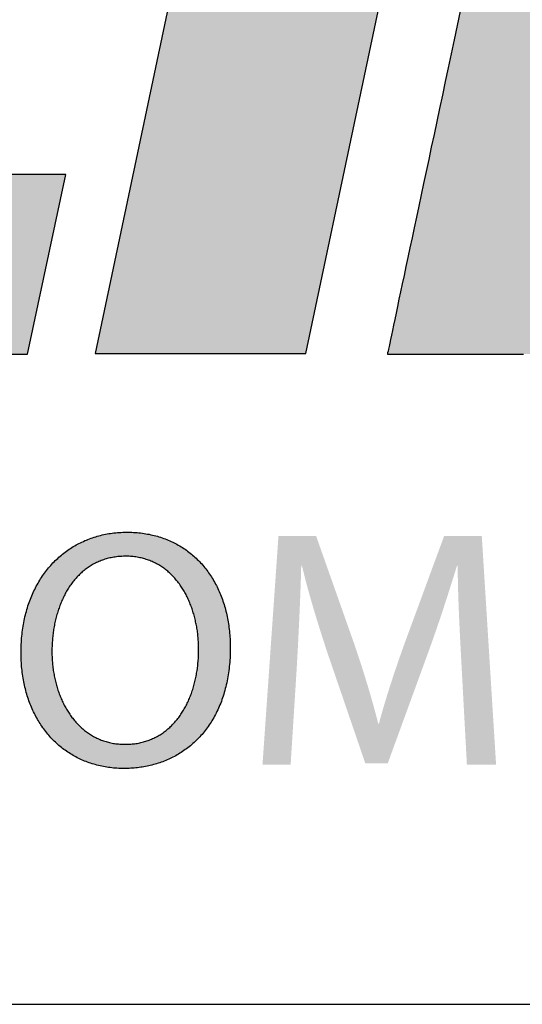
# Model space of a CAD drawing. Extents: x 241 to 519, y -220 to -42.
# Tile 5 of 16: x 485.54 to 488.07, y -164.58 to -159.62. Entities that reach past the tile are written whole.
import ezdxf

# ---------------------------------------------------------------- set-up
doc = ezdxf.new("R2010")
doc.units = 0
doc.layers.get('0').update_dxf_attribs({"linetype": 'CONTINUOUS'})
doc.layers.add('SHEET', color=7, linetype='CONTINUOUS')

# ---------------------------------------------------------------- blocks, each defined once
blk = doc.blocks.new('A$C6A2E5979')
at = {"linetype": 'Continuous'}
for points in [[(15.134, 10.3), (6.149, 10.3), (17.472, 21.542), (18.066, 24.349), (5.022, 24.349), (4.385, 21.333), (12.964, 21.333), (1.808, 10.3), (1.16, 7.286), (14.487, 7.286)], [(22.763, 24.36), (19.225, 24.36), (15.625, 7.297), (19.163, 7.297)]]:
    blk.add_hatch(color=256, dxfattribs=at).paths.add_polyline_path(points)
h = blk.add_hatch(color=256, dxfattribs=at)
edge = h.paths.add_edge_path()
edge.add_spline(control_points=[(25.403, 13.443), (25.403, 13.443), (29.484, 13.443), (29.484, 13.443), (34.076, 13.443), (35.755, 17.336), (36.09, 18.88), (36.8, 22.23), (35.254, 24.349), (31.946, 24.349), (31.946, 24.349), (24.151, 24.349), (24.151, 24.349), (24.151, 24.349), (20.53, 7.286), (20.53, 7.286), (20.53, 7.286), (24.088, 7.286), (24.088, 7.286), (24.088, 7.286), (25.403, 13.443), (25.403, 13.443)], knot_values=[0, 0, 0, 0, 1, 1, 1, 2, 2, 2, 3, 3, 3, 4, 4, 4, 5, 5, 5, 6, 6, 6, 7, 7, 7, 7], degree=3, periodic=0)
edge = h.paths.add_edge_path(flags=16)
edge.add_spline(control_points=[(26.029, 16.387), (26.029, 16.387), (27.094, 21.396), (27.094, 21.396), (27.094, 21.396), (29.921, 21.396), (29.921, 21.396), (32.124, 21.396), (32.905, 20.706), (32.552, 19.048), (32.395, 18.285), (31.988, 16.387), (29.327, 16.387), (29.327, 16.387), (26.029, 16.387), (26.029, 16.387)], knot_values=[0, 0, 0, 0, 1, 1, 1, 2, 2, 2, 3, 3, 3, 4, 4, 4, 5, 5, 5, 5], degree=3, periodic=0)
h = blk.add_hatch(color=256, dxfattribs=at)
edge = h.paths.add_edge_path()
edge.add_spline(control_points=[(16.109, 0.33), (15.088, 0.33), (14.381, 1.117), (14.381, 2.279), (14.381, 3.499), (15.133, 4.297), (16.159, 4.297), (17.214, 4.297), (17.893, 3.493), (17.893, 2.354), (17.893, 1.036), (17.088, 0.33), (16.114, 0.33), (16.114, 0.33), (16.109, 0.33), (16.109, 0.33)], knot_values=[0, 0, 0, 0, 1, 1, 1, 2, 2, 2, 3, 3, 3, 4, 4, 4, 5, 5, 5, 5], degree=3, periodic=0)
edge = h.paths.add_edge_path(flags=16)
edge.add_spline(control_points=[(16.13, 0.736), (16.918, 0.736), (17.362, 1.459), (17.362, 2.33), (17.362, 3.095), (16.963, 3.893), (16.136, 3.893), (15.31, 3.893), (14.9, 3.121), (14.9, 2.29), (14.9, 1.482), (15.344, 0.736), (16.124, 0.736), (16.124, 0.736), (16.13, 0.736), (16.13, 0.736)], knot_values=[0, 0, 0, 0, 1, 1, 1, 2, 2, 2, 3, 3, 3, 4, 4, 4, 5, 5, 5, 5], degree=3, periodic=0)
h = blk.add_hatch(color=256, dxfattribs=at)
h.dxf.hatch_style = 2
edge = h.paths.add_edge_path()
edge.add_spline(control_points=[(21.774, 2.08), (21.745, 2.615), (21.711, 3.267), (21.711, 3.737), (21.711, 3.737), (21.7, 3.737), (21.7, 3.737), (21.562, 3.292), (21.409, 2.809), (21.216, 2.279), (21.216, 2.279), (20.536, 0.415), (20.536, 0.415), (20.536, 0.415), (20.16, 0.415), (20.16, 0.415), (20.16, 0.415), (19.533, 2.246), (19.533, 2.246), (19.351, 2.793), (19.204, 3.284), (19.095, 3.737), (19.095, 3.737), (19.084, 3.737), (19.084, 3.737), (19.073, 3.26), (19.043, 2.62), (19.01, 2.039), (19.01, 2.039), (18.906, 0.393), (18.906, 0.393), (18.906, 0.393), (18.434, 0.393), (18.434, 0.393), (18.434, 0.393), (18.702, 4.233), (18.702, 4.233), (18.702, 4.233), (19.334, 4.233), (19.334, 4.233), (19.334, 4.233), (19.99, 2.375), (19.99, 2.375), (20.15, 1.903), (20.275, 1.482), (20.377, 1.083), (20.377, 1.083), (20.389, 1.083), (20.389, 1.083), (20.491, 1.471), (20.629, 1.893), (20.799, 2.375), (20.799, 2.375), (21.483, 4.233), (21.483, 4.233), (21.483, 4.233), (22.115, 4.233), (22.115, 4.233), (22.115, 4.233), (22.355, 0.393), (22.355, 0.393), (22.355, 0.393), (21.865, 0.393), (21.865, 0.393), (21.865, 0.393), (21.774, 2.08), (21.774, 2.08)], knot_values=[0, 0, 0, 0, 1, 1, 1, 2, 2, 2, 3, 3, 3, 4, 4, 4, 5, 5, 5, 6, 6, 6, 7, 7, 7, 8, 8, 8, 9, 9, 9, 10, 10, 10, 11, 11, 11, 12, 12, 12, 13, 13, 13, 14, 14, 14, 15, 15, 15, 16, 16, 16, 17, 17, 17, 18, 18, 18, 19, 19, 19, 20, 20, 20, 21, 21, 21, 22, 22, 22, 22], degree=3, periodic=0)
for points in [[(15.134, 10.3), (6.149, 10.3), (17.472, 21.542), (18.066, 24.349), (5.022, 24.349), (4.385, 21.333), (12.964, 21.333), (1.808, 10.3), (1.16, 7.286), (14.487, 7.286)], [(22.763, 24.36), (19.225, 24.36), (15.625, 7.297), (19.163, 7.297)]]:
    blk.add_lwpolyline(points, close=True)
for points in [[(21.751, 13.042, 0), (21.7, 12.801, 0), (21.65, 12.562, 0), (21.599, 12.325, 0), (21.55, 12.092, 0), (21.501, 11.862, 0), (21.453, 11.635, 0), (21.405, 11.411, 0), (21.359, 11.191, 0), (21.313, 10.975, 0), (21.268, 10.763, 0), (21.224, 10.555, 0), (21.181, 10.352, 0), (21.138, 10.153, 0), (21.097, 9.959, 0), (21.057, 9.77, 0), (21.018, 9.587, 0), (20.981, 9.409, 0), (20.944, 9.237, 0), (20.909, 9.07, 0), (20.875, 8.91, 0), (20.842, 8.756, 0), (20.811, 8.608, 0), (20.781, 8.467, 0), (20.752, 8.333, 0), (20.725, 8.206, 0), (20.7, 8.087, 0), (20.676, 7.974, 0), (20.654, 7.87, 0), (20.633, 7.773, 0), (20.615, 7.685, 0), (20.598, 7.605, 0), (20.582, 7.533, 0), (20.569, 7.47, 0), (20.558, 7.416, 0), (20.548, 7.371, 0), (20.541, 7.335, 0), (20.535, 7.309, 0), (20.532, 7.293, 0), (20.53, 7.286, 0), (20.531, 7.286, 0), (20.534, 7.286, 0), (20.539, 7.286, 0), (20.546, 7.286, 0), (20.554, 7.286, 0), (20.565, 7.286, 0), (20.578, 7.286, 0), (20.592, 7.286, 0), (20.608, 7.286, 0), (20.626, 7.286, 0), (20.646, 7.286, 0), (20.667, 7.286, 0), (20.69, 7.286, 0), (20.715, 7.286, 0), (20.741, 7.286, 0), (20.768, 7.286, 0), (20.797, 7.286, 0), (20.828, 7.286, 0), (20.859, 7.286, 0), (20.892, 7.286, 0), (20.927, 7.286, 0), (20.962, 7.286, 0), (20.999, 7.286, 0), (21.037, 7.286, 0), (21.076, 7.286, 0), (21.116, 7.286, 0), (21.157, 7.286, 0), (21.2, 7.286, 0), (21.243, 7.286, 0), (21.287, 7.286, 0), (21.331, 7.286, 0), (21.377, 7.286, 0), (21.424, 7.286, 0), (21.471, 7.286, 0), (21.519, 7.286, 0), (21.567, 7.286, 0), (21.616, 7.286, 0), (21.666, 7.286, 0), (21.716, 7.286, 0), (21.767, 7.286, 0), (21.818, 7.286, 0), (21.869, 7.286, 0), (21.921, 7.286, 0), (21.973, 7.286, 0), (22.026, 7.286, 0), (22.078, 7.286, 0), (22.131, 7.286, 0), (22.184, 7.286, 0), (22.237, 7.286, 0), (22.29, 7.286, 0), (22.343, 7.286, 0), (22.397, 7.286, 0), (22.45, 7.286, 0), (22.503, 7.286, 0), (22.555, 7.286, 0), (22.608, 7.286, 0), (22.66, 7.286, 0), (22.712, 7.286, 0), (22.764, 7.286, 0), (22.815, 7.286, 0)], [(16.109, 0.33, 0), (16.079, 0.331, 0), (16.049, 0.331, 0), (16.02, 0.332, 0), (15.99, 0.334, 0), (15.961, 0.336, 0), (15.932, 0.338, 0), (15.904, 0.341, 0), (15.875, 0.345, 0), (15.847, 0.348, 0), (15.818, 0.353, 0), (15.791, 0.357, 0), (15.763, 0.362, 0), (15.735, 0.368, 0), (15.708, 0.374, 0), (15.681, 0.38, 0), (15.654, 0.387, 0), (15.627, 0.394, 0), (15.601, 0.401, 0), (15.574, 0.409, 0), (15.548, 0.418, 0), (15.523, 0.426, 0), (15.497, 0.436, 0), (15.472, 0.445, 0), (15.447, 0.455, 0), (15.422, 0.466, 0), (15.397, 0.476, 0), (15.373, 0.488, 0), (15.348, 0.499, 0), (15.325, 0.511, 0), (15.301, 0.523, 0), (15.277, 0.536, 0), (15.254, 0.549, 0), (15.231, 0.563, 0), (15.209, 0.576, 0), (15.186, 0.591, 0), (15.164, 0.605, 0), (15.142, 0.62, 0), (15.12, 0.636, 0), (15.099, 0.651, 0), (15.078, 0.667, 0), (15.057, 0.684, 0), (15.037, 0.7, 0), (15.016, 0.718, 0), (14.996, 0.735, 0), (14.976, 0.753, 0), (14.957, 0.771, 0), (14.938, 0.79, 0), (14.919, 0.808, 0), (14.9, 0.828, 0), (14.882, 0.847, 0), (14.864, 0.867, 0), (14.846, 0.887, 0), (14.829, 0.908, 0), (14.812, 0.929, 0), (14.795, 0.95, 0), (14.778, 0.971, 0), (14.762, 0.993, 0), (14.746, 1.015, 0), (14.73, 1.038, 0), (14.715, 1.061, 0), (14.7, 1.084, 0), (14.685, 1.107, 0), (14.671, 1.131, 0), (14.657, 1.155, 0), (14.643, 1.179, 0), (14.63, 1.204, 0), (14.617, 1.229, 0), (14.604, 1.254, 0), (14.591, 1.28, 0), (14.579, 1.305, 0), (14.567, 1.332, 0), (14.556, 1.358, 0), (14.545, 1.385, 0), (14.534, 1.412, 0), (14.524, 1.439, 0), (14.514, 1.466, 0), (14.504, 1.494, 0), (14.495, 1.522, 0), (14.486, 1.551, 0), (14.477, 1.579, 0), (14.469, 1.608, 0), (14.461, 1.637, 0), (14.453, 1.667, 0), (14.446, 1.696, 0), (14.439, 1.726, 0), (14.433, 1.756, 0), (14.427, 1.787, 0), (14.421, 1.818, 0), (14.416, 1.848, 0), (14.411, 1.88, 0), (14.406, 1.911, 0), (14.402, 1.943, 0), (14.398, 1.975, 0), (14.394, 2.007, 0), (14.391, 2.039, 0), (14.389, 2.072, 0), (14.386, 2.105, 0), (14.385, 2.138, 0), (14.383, 2.171, 0), (14.382, 2.204, 0), (14.381, 2.238, 0), (14.381, 2.272, 0), (14.381, 2.307, 0), (14.382, 2.343, 0), (14.383, 2.378, 0), (14.384, 2.413, 0), (14.386, 2.448, 0), (14.388, 2.482, 0), (14.391, 2.517, 0), (14.394, 2.551, 0), (14.397, 2.584, 0), (14.401, 2.618, 0), (14.406, 2.651, 0), (14.41, 2.684, 0), (14.415, 2.717, 0), (14.421, 2.749, 0), (14.427, 2.781, 0), (14.433, 2.813, 0), (14.44, 2.845, 0), (14.447, 2.876, 0), (14.454, 2.907, 0), (14.462, 2.938, 0), (14.47, 2.968, 0), (14.479, 2.998, 0), (14.488, 3.028, 0), (14.497, 3.058, 0), (14.507, 3.087, 0), (14.517, 3.116, 0), (14.528, 3.145, 0), (14.538, 3.173, 0), (14.55, 3.201, 0), (14.561, 3.229, 0), (14.573, 3.257, 0), (14.585, 3.284, 0), (14.598, 3.311, 0), (14.611, 3.337, 0), (14.624, 3.363, 0), (14.637, 3.389, 0), (14.651, 3.415, 0), (14.666, 3.44, 0), (14.68, 3.465, 0), (14.695, 3.49, 0), (14.71, 3.514, 0), (14.726, 3.538, 0), (14.742, 3.562, 0), (14.758, 3.585, 0), (14.774, 3.608, 0), (14.791, 3.631, 0), (14.808, 3.653, 0), (14.826, 3.675, 0), (14.843, 3.697, 0), (14.862, 3.718, 0), (14.88, 3.739, 0), (14.898, 3.76, 0), (14.917, 3.78, 0), (14.937, 3.8, 0), (14.956, 3.819, 0), (14.976, 3.838, 0), (14.996, 3.857, 0), (15.016, 3.876, 0), (15.037, 3.894, 0), (15.058, 3.912, 0), (15.079, 3.929, 0), (15.1, 3.946, 0), (15.122, 3.963, 0), (15.144, 3.979, 0), (15.166, 3.995, 0), (15.189, 4.01, 0), (15.212, 4.025, 0), (15.235, 4.04, 0), (15.258, 4.054, 0), (15.281, 4.068, 0), (15.305, 4.082, 0), (15.329, 4.095, 0), (15.353, 4.108, 0), (15.378, 4.12, 0), (15.402, 4.132, 0), (15.427, 4.143, 0), (15.452, 4.155, 0), (15.478, 4.165, 0), (15.503, 4.176, 0), (15.529, 4.186, 0), (15.555, 4.195, 0), (15.581, 4.204, 0), (15.608, 4.213, 0), (15.635, 4.221, 0), (15.661, 4.229, 0), (15.689, 4.237, 0), (15.716, 4.244, 0), (15.743, 4.25, 0), (15.771, 4.256, 0), (15.799, 4.262, 0), (15.827, 4.267, 0), (15.855, 4.272, 0), (15.884, 4.277, 0), (15.912, 4.281, 0), (15.941, 4.284, 0), (15.97, 4.287, 0), (15.999, 4.29, 0), (16.028, 4.292, 0), (16.058, 4.294, 0), (16.088, 4.295, 0), (16.117, 4.296, 0), (16.147, 4.297, 0), (16.178, 4.297, 0), (16.209, 4.296, 0), (16.239, 4.295, 0), (16.269, 4.294, 0), (16.299, 4.292, 0), (16.329, 4.29, 0), (16.359, 4.287, 0), (16.388, 4.284, 0), (16.417, 4.28, 0), (16.446, 4.276, 0), (16.475, 4.271, 0), (16.504, 4.266, 0), (16.532, 4.261, 0), (16.56, 4.255, 0), (16.587, 4.249, 0), (16.615, 4.242, 0), (16.642, 4.235, 0), (16.669, 4.228, 0), (16.696, 4.22, 0), (16.723, 4.211, 0), (16.749, 4.203, 0), (16.775, 4.193, 0), (16.801, 4.184, 0), (16.826, 4.174, 0), (16.851, 4.164, 0), (16.876, 4.153, 0), (16.901, 4.142, 0), (16.926, 4.13, 0), (16.95, 4.118, 0), (16.974, 4.106, 0), (16.998, 4.093, 0), (17.021, 4.08, 0), (17.044, 4.067, 0), (17.067, 4.053, 0), (17.09, 4.039, 0), (17.112, 4.024, 0), (17.134, 4.009, 0), (17.156, 3.994, 0), (17.177, 3.978, 0), (17.198, 3.962, 0), (17.219, 3.946, 0), (17.24, 3.929, 0), (17.26, 3.912, 0), (17.28, 3.894, 0), (17.3, 3.877, 0), (17.32, 3.858, 0), (17.339, 3.84, 0), (17.358, 3.821, 0), (17.376, 3.802, 0), (17.395, 3.782, 0), (17.413, 3.763, 0), (17.43, 3.742, 0), (17.448, 3.722, 0), (17.465, 3.701, 0), (17.482, 3.68, 0), (17.498, 3.659, 0), (17.514, 3.637, 0), (17.53, 3.615, 0), (17.546, 3.592, 0), (17.561, 3.57, 0), (17.576, 3.547, 0), (17.591, 3.523, 0), (17.605, 3.5, 0), (17.619, 3.476, 0), (17.632, 3.452, 0), (17.646, 3.427, 0), (17.659, 3.402, 0), (17.671, 3.377, 0), (17.684, 3.352, 0), (17.696, 3.326, 0), (17.707, 3.301, 0), (17.718, 3.274, 0), (17.729, 3.248, 0), (17.74, 3.221, 0), (17.75, 3.194, 0), (17.76, 3.167, 0), (17.77, 3.139, 0), (17.779, 3.112, 0), (17.788, 3.084, 0), (17.797, 3.055, 0), (17.805, 3.027, 0), (17.813, 2.998, 0), (17.82, 2.969, 0), (17.827, 2.94, 0), (17.834, 2.91, 0), (17.841, 2.88, 0), (17.847, 2.85, 0), (17.852, 2.82, 0), (17.858, 2.79, 0), (17.863, 2.759, 0), (17.867, 2.728, 0), (17.871, 2.697, 0), (17.875, 2.666, 0), (17.879, 2.634, 0), (17.882, 2.602, 0), (17.885, 2.57, 0), (17.887, 2.538, 0), (17.889, 2.505, 0), (17.89, 2.473, 0), (17.892, 2.44, 0), (17.892, 2.407, 0), (17.893, 2.374, 0), (17.893, 2.338, 0), (17.892, 2.3, 0), (17.892, 2.262, 0), (17.89, 2.224, 0), (17.889, 2.187, 0), (17.886, 2.15, 0), (17.884, 2.113, 0), (17.881, 2.077, 0), (17.877, 2.041, 0), (17.873, 2.006, 0), (17.869, 1.97, 0), (17.864, 1.936, 0), (17.859, 1.901, 0), (17.853, 1.867, 0), (17.847, 1.833, 0), (17.84, 1.8, 0), (17.833, 1.767, 0), (17.826, 1.734, 0), (17.818, 1.702, 0), (17.81, 1.67, 0), (17.802, 1.638, 0), (17.793, 1.607, 0), (17.784, 1.576, 0), (17.774, 1.546, 0), (17.764, 1.516, 0), (17.754, 1.486, 0), (17.743, 1.457, 0), (17.732, 1.427, 0), (17.72, 1.399, 0), (17.708, 1.371, 0), (17.696, 1.343, 0), (17.683, 1.315, 0), (17.67, 1.288, 0), (17.657, 1.261, 0), (17.644, 1.235, 0), (17.63, 1.208, 0), (17.615, 1.183, 0), (17.601, 1.157, 0), (17.586, 1.132, 0), (17.57, 1.108, 0), (17.555, 1.084, 0), (17.539, 1.06, 0), (17.523, 1.036, 0), (17.506, 1.013, 0), (17.489, 0.99, 0), (17.472, 0.968, 0), (17.455, 0.946, 0), (17.437, 0.924, 0), (17.419, 0.903, 0), (17.401, 0.882, 0), (17.382, 0.862, 0), (17.363, 0.842, 0), (17.344, 0.822, 0), (17.324, 0.803, 0), (17.305, 0.784, 0), (17.285, 0.765, 0), (17.264, 0.747, 0), (17.244, 0.729, 0), (17.223, 0.712, 0), (17.202, 0.695, 0), (17.181, 0.678, 0), (17.159, 0.662, 0), (17.137, 0.646, 0), (17.115, 0.63, 0), (17.093, 0.615, 0), (17.071, 0.6, 0), (17.048, 0.586, 0), (17.025, 0.572, 0), (17.002, 0.558, 0), (16.979, 0.545, 0), (16.955, 0.532, 0), (16.931, 0.52, 0), (16.907, 0.508, 0), (16.883, 0.496, 0), (16.859, 0.485, 0), (16.834, 0.474, 0), (16.809, 0.464, 0), (16.784, 0.454, 0), (16.759, 0.444, 0), (16.734, 0.435, 0), (16.708, 0.426, 0), (16.682, 0.417, 0), (16.656, 0.409, 0), (16.63, 0.401, 0), (16.604, 0.394, 0), (16.578, 0.387, 0), (16.551, 0.381, 0), (16.525, 0.374, 0), (16.498, 0.369, 0), (16.471, 0.363, 0), (16.444, 0.358, 0), (16.416, 0.354, 0), (16.389, 0.35, 0), (16.362, 0.346, 0), (16.334, 0.343, 0), (16.306, 0.34, 0), (16.278, 0.337, 0), (16.25, 0.335, 0), (16.222, 0.333, 0), (16.194, 0.332, 0), (16.166, 0.331, 0), (16.137, 0.331, 0), (16.114, 0.33, 0), (16.114, 0.33, 0), (16.114, 0.33, 0), (16.114, 0.33, 0), (16.114, 0.33, 0), (16.114, 0.33, 0), (16.114, 0.33, 0), (16.114, 0.33, 0), (16.114, 0.33, 0), (16.114, 0.33, 0), (16.114, 0.33, 0), (16.114, 0.33, 0), (16.114, 0.33, 0), (16.114, 0.33, 0), (16.114, 0.33, 0), (16.114, 0.33, 0), (16.114, 0.33, 0), (16.114, 0.33, 0), (16.114, 0.33, 0), (16.114, 0.33, 0), (16.114, 0.33, 0), (16.114, 0.33, 0), (16.114, 0.33, 0), (16.114, 0.33, 0), (16.113, 0.33, 0), (16.113, 0.33, 0), (16.113, 0.33, 0), (16.113, 0.33, 0), (16.113, 0.33, 0), (16.113, 0.33, 0), (16.113, 0.33, 0), (16.113, 0.33, 0), (16.113, 0.33, 0), (16.113, 0.33, 0), (16.113, 0.33, 0), (16.113, 0.33, 0), (16.113, 0.33, 0), (16.113, 0.33, 0), (16.113, 0.33, 0), (16.112, 0.33, 0), (16.112, 0.33, 0), (16.112, 0.33, 0), (16.112, 0.33, 0), (16.112, 0.33, 0), (16.112, 0.33, 0), (16.112, 0.33, 0), (16.112, 0.33, 0), (16.112, 0.33, 0), (16.112, 0.33, 0), (16.112, 0.33, 0), (16.112, 0.33, 0), (16.111, 0.33, 0), (16.111, 0.33, 0), (16.111, 0.33, 0), (16.111, 0.33, 0), (16.111, 0.33, 0), (16.111, 0.33, 0), (16.111, 0.33, 0), (16.111, 0.33, 0), (16.111, 0.33, 0), (16.111, 0.33, 0), (16.111, 0.33, 0), (16.111, 0.33, 0), (16.111, 0.33, 0), (16.11, 0.33, 0), (16.11, 0.33, 0), (16.11, 0.33, 0), (16.11, 0.33, 0), (16.11, 0.33, 0), (16.11, 0.33, 0), (16.11, 0.33, 0), (16.11, 0.33, 0), (16.11, 0.33, 0), (16.11, 0.33, 0), (16.11, 0.33, 0), (16.11, 0.33, 0), (16.11, 0.33, 0), (16.11, 0.33, 0), (16.109, 0.33, 0), (16.109, 0.33, 0), (16.109, 0.33, 0), (16.109, 0.33, 0), (16.109, 0.33, 0), (16.109, 0.33, 0), (16.109, 0.33, 0), (16.109, 0.33, 0), (16.109, 0.33, 0), (16.109, 0.33, 0), (16.109, 0.33, 0), (16.109, 0.33, 0), (16.109, 0.33, 0), (16.109, 0.33, 0), (16.109, 0.33, 0), (16.109, 0.33, 0), (16.109, 0.33, 0), (16.109, 0.33, 0), (16.109, 0.33, 0), (16.109, 0.33, 0), (16.109, 0.33, 0), (16.109, 0.33, 0), (16.109, 0.33, 0), (16.109, 0.33, 0), (16.109, 0.33, 0)], [(16.13, 0.736, 0), (16.153, 0.736, 0), (16.176, 0.737, 0), (16.199, 0.738, 0), (16.221, 0.739, 0), (16.244, 0.741, 0), (16.266, 0.743, 0), (16.287, 0.746, 0), (16.309, 0.749, 0), (16.33, 0.752, 0), (16.352, 0.756, 0), (16.373, 0.76, 0), (16.393, 0.765, 0), (16.414, 0.77, 0), (16.434, 0.775, 0), (16.455, 0.781, 0), (16.475, 0.787, 0), (16.494, 0.793, 0), (16.514, 0.8, 0), (16.533, 0.807, 0), (16.552, 0.815, 0), (16.571, 0.822, 0), (16.59, 0.831, 0), (16.609, 0.839, 0), (16.627, 0.848, 0), (16.645, 0.857, 0), (16.663, 0.867, 0), (16.681, 0.877, 0), (16.698, 0.887, 0), (16.715, 0.897, 0), (16.732, 0.908, 0), (16.749, 0.919, 0), (16.766, 0.931, 0), (16.782, 0.943, 0), (16.798, 0.955, 0), (16.814, 0.967, 0), (16.83, 0.98, 0), (16.846, 0.993, 0), (16.861, 1.006, 0), (16.876, 1.02, 0), (16.891, 1.034, 0), (16.906, 1.048, 0), (16.92, 1.062, 0), (16.934, 1.077, 0), (16.948, 1.092, 0), (16.962, 1.107, 0), (16.976, 1.123, 0), (16.989, 1.139, 0), (17.002, 1.155, 0), (17.015, 1.171, 0), (17.028, 1.188, 0), (17.04, 1.205, 0), (17.052, 1.222, 0), (17.064, 1.239, 0), (17.076, 1.257, 0), (17.087, 1.275, 0), (17.099, 1.293, 0), (17.11, 1.311, 0), (17.121, 1.329, 0), (17.131, 1.348, 0), (17.142, 1.367, 0), (17.152, 1.386, 0), (17.162, 1.406, 0), (17.171, 1.426, 0), (17.181, 1.445, 0), (17.19, 1.465, 0), (17.199, 1.486, 0), (17.208, 1.506, 0), (17.216, 1.527, 0), (17.224, 1.548, 0), (17.233, 1.569, 0), (17.24, 1.59, 0), (17.248, 1.612, 0), (17.255, 1.633, 0), (17.262, 1.655, 0), (17.269, 1.677, 0), (17.276, 1.699, 0), (17.282, 1.721, 0), (17.288, 1.744, 0), (17.294, 1.767, 0), (17.3, 1.789, 0), (17.305, 1.812, 0), (17.31, 1.835, 0), (17.315, 1.859, 0), (17.32, 1.882, 0), (17.324, 1.906, 0), (17.328, 1.929, 0), (17.332, 1.953, 0), (17.336, 1.977, 0), (17.34, 2.001, 0), (17.343, 2.026, 0), (17.346, 2.05, 0), (17.348, 2.074, 0), (17.351, 2.099, 0), (17.353, 2.124, 0), (17.355, 2.149, 0), (17.357, 2.173, 0), (17.358, 2.198, 0), (17.359, 2.224, 0), (17.36, 2.249, 0), (17.361, 2.274, 0), (17.361, 2.3, 0), (17.362, 2.325, 0), (17.361, 2.348, 0), (17.361, 2.371, 0), (17.361, 2.393, 0), (17.36, 2.416, 0), (17.359, 2.438, 0), (17.358, 2.461, 0), (17.356, 2.483, 0), (17.355, 2.506, 0), (17.353, 2.528, 0), (17.351, 2.55, 0), (17.348, 2.573, 0), (17.346, 2.595, 0), (17.343, 2.618, 0), (17.34, 2.64, 0), (17.336, 2.662, 0), (17.333, 2.684, 0), (17.329, 2.706, 0), (17.325, 2.728, 0), (17.321, 2.751, 0), (17.316, 2.772, 0), (17.312, 2.794, 0), (17.307, 2.816, 0), (17.302, 2.838, 0), (17.296, 2.859, 0), (17.291, 2.881, 0), (17.285, 2.902, 0), (17.279, 2.924, 0), (17.272, 2.945, 0), (17.266, 2.966, 0), (17.259, 2.987, 0), (17.252, 3.008, 0), (17.245, 3.029, 0), (17.237, 3.049, 0), (17.23, 3.07, 0), (17.222, 3.09, 0), (17.213, 3.11, 0), (17.205, 3.131, 0), (17.196, 3.15, 0), (17.188, 3.17, 0), (17.178, 3.19, 0), (17.169, 3.209, 0), (17.159, 3.228, 0), (17.15, 3.248, 0), (17.14, 3.266, 0), (17.129, 3.285, 0), (17.119, 3.304, 0), (17.108, 3.322, 0), (17.097, 3.34, 0), (17.086, 3.358, 0), (17.074, 3.376, 0), (17.062, 3.393, 0), (17.05, 3.41, 0), (17.038, 3.428, 0), (17.026, 3.444, 0), (17.013, 3.461, 0), (17, 3.477, 0), (16.987, 3.493, 0), (16.974, 3.509, 0), (16.96, 3.525, 0), (16.946, 3.54, 0), (16.932, 3.555, 0), (16.918, 3.57, 0), (16.903, 3.585, 0), (16.888, 3.599, 0), (16.873, 3.613, 0), (16.858, 3.627, 0), (16.842, 3.64, 0), (16.827, 3.653, 0), (16.811, 3.666, 0), (16.794, 3.679, 0), (16.778, 3.691, 0), (16.761, 3.703, 0), (16.744, 3.715, 0), (16.727, 3.726, 0), (16.709, 3.737, 0), (16.692, 3.748, 0), (16.674, 3.758, 0), (16.655, 3.768, 0), (16.637, 3.777, 0), (16.618, 3.787, 0), (16.599, 3.796, 0), (16.58, 3.804, 0), (16.561, 3.812, 0), (16.541, 3.82, 0), (16.521, 3.828, 0), (16.501, 3.835, 0), (16.481, 3.841, 0), (16.46, 3.848, 0), (16.439, 3.854, 0), (16.418, 3.859, 0), (16.397, 3.864, 0), (16.375, 3.869, 0), (16.354, 3.873, 0), (16.331, 3.877, 0), (16.309, 3.881, 0), (16.287, 3.884, 0), (16.264, 3.886, 0), (16.241, 3.889, 0), (16.217, 3.89, 0), (16.194, 3.892, 0), (16.17, 3.893, 0), (16.146, 3.893, 0), (16.122, 3.893, 0), (16.098, 3.892, 0), (16.074, 3.891, 0), (16.051, 3.89, 0), (16.027, 3.888, 0), (16.004, 3.886, 0), (15.981, 3.883, 0), (15.959, 3.88, 0), (15.937, 3.877, 0), (15.914, 3.873, 0), (15.893, 3.869, 0), (15.871, 3.864, 0), (15.85, 3.859, 0), (15.829, 3.854, 0), (15.808, 3.848, 0), (15.787, 3.842, 0), (15.767, 3.835, 0), (15.746, 3.828, 0), (15.726, 3.821, 0), (15.707, 3.813, 0), (15.687, 3.805, 0), (15.668, 3.796, 0), (15.649, 3.787, 0), (15.63, 3.778, 0), (15.612, 3.769, 0), (15.594, 3.759, 0), (15.576, 3.749, 0), (15.558, 3.738, 0), (15.54, 3.727, 0), (15.523, 3.716, 0), (15.506, 3.705, 0), (15.489, 3.693, 0), (15.472, 3.681, 0), (15.456, 3.668, 0), (15.44, 3.655, 0), (15.424, 3.642, 0), (15.408, 3.629, 0), (15.393, 3.615, 0), (15.378, 3.601, 0), (15.363, 3.587, 0), (15.348, 3.572, 0), (15.334, 3.557, 0), (15.319, 3.542, 0), (15.306, 3.527, 0), (15.292, 3.511, 0), (15.278, 3.495, 0), (15.265, 3.479, 0), (15.252, 3.463, 0), (15.239, 3.446, 0), (15.227, 3.429, 0), (15.214, 3.412, 0), (15.202, 3.394, 0), (15.19, 3.377, 0), (15.179, 3.359, 0), (15.167, 3.341, 0), (15.156, 3.322, 0), (15.145, 3.304, 0), (15.135, 3.285, 0), (15.124, 3.266, 0), (15.114, 3.247, 0), (15.104, 3.227, 0), (15.094, 3.208, 0), (15.085, 3.188, 0), (15.076, 3.168, 0), (15.067, 3.148, 0), (15.058, 3.127, 0), (15.049, 3.107, 0), (15.041, 3.086, 0), (15.033, 3.065, 0), (15.025, 3.044, 0), (15.018, 3.023, 0), (15.01, 3.002, 0), (15.003, 2.98, 0), (14.996, 2.958, 0), (14.99, 2.936, 0), (14.983, 2.914, 0), (14.977, 2.892, 0), (14.971, 2.87, 0), (14.965, 2.848, 0), (14.96, 2.825, 0), (14.955, 2.802, 0), (14.95, 2.78, 0), (14.945, 2.757, 0), (14.94, 2.734, 0), (14.936, 2.71, 0), (14.932, 2.687, 0), (14.928, 2.664, 0), (14.925, 2.64, 0), (14.921, 2.617, 0), (14.918, 2.593, 0), (14.916, 2.57, 0), (14.913, 2.546, 0), (14.911, 2.522, 0), (14.908, 2.498, 0), (14.906, 2.474, 0), (14.905, 2.45, 0), (14.903, 2.426, 0), (14.902, 2.402, 0), (14.901, 2.378, 0), (14.9, 2.353, 0), (14.9, 2.329, 0), (14.9, 2.305, 0), (14.9, 2.28, 0), (14.9, 2.257, 0), (14.9, 2.233, 0), (14.901, 2.21, 0), (14.902, 2.186, 0), (14.903, 2.163, 0), (14.905, 2.139, 0), (14.907, 2.116, 0), (14.909, 2.092, 0), (14.911, 2.069, 0), (14.913, 2.046, 0), (14.916, 2.023, 0), (14.919, 2, 0), (14.922, 1.977, 0), (14.926, 1.954, 0), (14.93, 1.931, 0), (14.934, 1.909, 0), (14.938, 1.886, 0), (14.942, 1.864, 0), (14.947, 1.841, 0), (14.952, 1.819, 0), (14.957, 1.797, 0), (14.963, 1.775, 0), (14.968, 1.753, 0), (14.974, 1.731, 0), (14.98, 1.71, 0), (14.987, 1.688, 0), (14.993, 1.667, 0), (15, 1.646, 0), (15.007, 1.625, 0), (15.015, 1.604, 0), (15.022, 1.583, 0), (15.03, 1.562, 0), (15.038, 1.542, 0), (15.047, 1.521, 0), (15.055, 1.501, 0), (15.064, 1.481, 0), (15.073, 1.462, 0), (15.082, 1.442, 0), (15.092, 1.422, 0), (15.101, 1.403, 0), (15.111, 1.384, 0), (15.121, 1.365, 0), (15.132, 1.347, 0), (15.142, 1.328, 0), (15.153, 1.31, 0), (15.164, 1.292, 0), (15.176, 1.274, 0), (15.187, 1.257, 0), (15.199, 1.239, 0), (15.211, 1.222, 0), (15.223, 1.205, 0), (15.236, 1.188, 0), (15.248, 1.172, 0), (15.261, 1.156, 0), (15.274, 1.14, 0), (15.287, 1.124, 0), (15.301, 1.108, 0), (15.315, 1.093, 0), (15.329, 1.078, 0), (15.343, 1.064, 0), (15.357, 1.049, 0), (15.372, 1.035, 0), (15.387, 1.021, 0), (15.402, 1.008, 0), (15.417, 0.994, 0), (15.433, 0.981, 0), (15.448, 0.968, 0), (15.464, 0.956, 0), (15.48, 0.944, 0), (15.497, 0.932, 0), (15.513, 0.921, 0), (15.53, 0.909, 0), (15.547, 0.898, 0), (15.564, 0.888, 0), (15.582, 0.878, 0), (15.599, 0.868, 0), (15.617, 0.858, 0), (15.635, 0.849, 0), (15.653, 0.84, 0), (15.672, 0.831, 0), (15.691, 0.823, 0), (15.709, 0.815, 0), (15.728, 0.807, 0), (15.748, 0.8, 0), (15.767, 0.793, 0), (15.787, 0.787, 0), (15.807, 0.781, 0), (15.827, 0.775, 0), (15.847, 0.77, 0), (15.868, 0.765, 0), (15.888, 0.76, 0), (15.909, 0.756, 0), (15.93, 0.752, 0), (15.952, 0.749, 0), (15.973, 0.746, 0), (15.995, 0.743, 0), (16.017, 0.741, 0), (16.039, 0.739, 0), (16.061, 0.738, 0), (16.083, 0.737, 0), (16.106, 0.736, 0), (16.124, 0.736, 0), (16.124, 0.736, 0), (16.124, 0.736, 0), (16.124, 0.736, 0), (16.124, 0.736, 0), (16.124, 0.736, 0), (16.124, 0.736, 0), (16.124, 0.736, 0), (16.124, 0.736, 0), (16.124, 0.736, 0), (16.124, 0.736, 0), (16.124, 0.736, 0), (16.124, 0.736, 0), (16.125, 0.736, 0), (16.125, 0.736, 0), (16.125, 0.736, 0), (16.125, 0.736, 0), (16.125, 0.736, 0), (16.125, 0.736, 0), (16.125, 0.736, 0), (16.125, 0.736, 0), (16.125, 0.736, 0), (16.125, 0.736, 0), (16.125, 0.736, 0), (16.125, 0.736, 0), (16.125, 0.736, 0), (16.125, 0.736, 0), (16.125, 0.736, 0), (16.125, 0.736, 0), (16.125, 0.736, 0), (16.126, 0.736, 0), (16.126, 0.736, 0), (16.126, 0.736, 0), (16.126, 0.736, 0), (16.126, 0.736, 0), (16.126, 0.736, 0), (16.126, 0.736, 0), (16.126, 0.736, 0), (16.126, 0.736, 0), (16.126, 0.736, 0), (16.126, 0.736, 0), (16.126, 0.736, 0), (16.127, 0.736, 0), (16.127, 0.736, 0), (16.127, 0.736, 0), (16.127, 0.736, 0), (16.127, 0.736, 0), (16.127, 0.736, 0), (16.127, 0.736, 0), (16.127, 0.736, 0), (16.127, 0.736, 0), (16.127, 0.736, 0), (16.127, 0.736, 0), (16.128, 0.736, 0), (16.128, 0.736, 0), (16.128, 0.736, 0), (16.128, 0.736, 0), (16.128, 0.736, 0), (16.128, 0.736, 0), (16.128, 0.736, 0), (16.128, 0.736, 0), (16.128, 0.736, 0), (16.128, 0.736, 0), (16.128, 0.736, 0), (16.128, 0.736, 0), (16.129, 0.736, 0), (16.129, 0.736, 0), (16.129, 0.736, 0), (16.129, 0.736, 0), (16.129, 0.736, 0), (16.129, 0.736, 0), (16.129, 0.736, 0), (16.129, 0.736, 0), (16.129, 0.736, 0), (16.129, 0.736, 0), (16.129, 0.736, 0), (16.129, 0.736, 0), (16.129, 0.736, 0), (16.13, 0.736, 0), (16.13, 0.736, 0), (16.13, 0.736, 0), (16.13, 0.736, 0), (16.13, 0.736, 0), (16.13, 0.736, 0), (16.13, 0.736, 0), (16.13, 0.736, 0), (16.13, 0.736, 0), (16.13, 0.736, 0), (16.13, 0.736, 0), (16.13, 0.736, 0), (16.13, 0.736, 0), (16.13, 0.736, 0), (16.13, 0.736, 0), (16.13, 0.736, 0), (16.13, 0.736, 0), (16.13, 0.736, 0), (16.13, 0.736, 0), (16.13, 0.736, 0), (16.13, 0.736, 0), (16.13, 0.736, 0), (16.13, 0.736, 0), (16.13, 0.736, 0), (16.13, 0.736, 0)]]:
    blk.add_polyline3d(points)
blk = doc.blocks.new('A$C5C396CD4')
at = {"linetype": 'Continuous', "xscale": 0.3, "yscale": 0.3, "zscale": 0.3}
blk.add_blockref('A$C6A2E5979', (0, 0), dxfattribs=at)

msp = doc.modelspace()

# ---------------------------------------------------------------- linework, layer by layer
at = {"layer": 'SHEET', "linetype": 'Continuous'}
msp.add_line((378.2896, -164.5759), (500.6189, -164.5759), dxfattribs=at)

# ---------------------------------------------------------------- block references
at = {"layer": 'SHEET', "linetype": 'Continuous', "lineweight": 0}
msp.add_blockref('A$C5C396CD4', (481.2355, -163.4872), dxfattribs=at)

doc.saveas('drawing.dxf')
